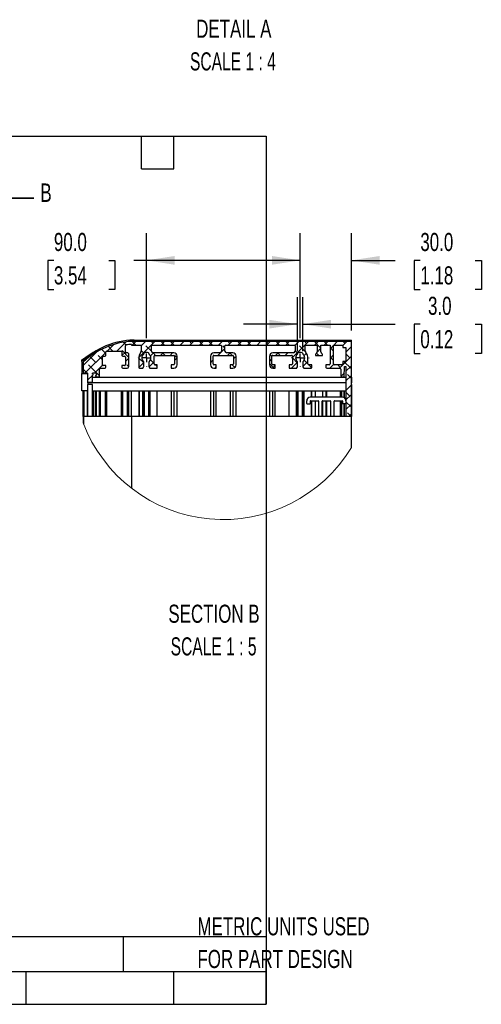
# Model space of a CAD drawing. Header units: millimetres. Extents: x 32 to 2713, y 32 to 2054.
# Tile 3 of 10: x 1077 to 1617, y 32 to 1184. Entities that reach past the tile are written whole.
import ezdxf

# ---------------------------------------------------------------- set-up
doc = ezdxf.new("R2010")
doc.units = ezdxf.units.MM
doc.header["$LTSCALE"] = 10
doc.linetypes.add('CENTERX2', pattern=[20.32, 12.7, -2.54, 2.54, -2.54])
doc.layers.add('CENTER', color=40, linetype='CENTERX2')
doc.layers.add('DIMENSIONS', color=140, linetype='Continuous', lineweight=25)
doc.layers.add('TEXT', color=140, linetype='Continuous', lineweight=25)
doc.styles.add('SLDTEXTSTYLE0', font='TXT', dxfattribs={"width": 0.7})
doc.styles.add('SLDTEXTSTYLE2', font='TXT', dxfattribs={"width": 0.645455})
doc.dimstyles.new('SLDDIMSTYLE7', dxfattribs={"dimtxt": 21.580078, "dimasz": 33.02, "dimexe": 0, "dimexo": 0.0625, "dimgap": 5.39502, "dimtad": 0, "dimtih": 1, "dimtoh": 1, "dimlfac": 0.5, "dimrnd": 1e-09, "dimzin": 4, "dimdsep": 46, "dimtxsty": 'SLDTEXTSTYLE0', "dimsah": 1, "dimcen": 0.09, "dimadec": 0, "dimazin": 1, "dimtfac": 1, "dimtmove": 0, "dimatfit": 0, "dimfxl": 0, "dimfrac": 2, "dimtolj": 1, "dimtzin": 12, "dimarcsym": 0})
doc.dimstyles.new('SLDDIMSTYLE8', dxfattribs={"dimtxt": 21.580078, "dimasz": 33.02, "dimexe": 0, "dimexo": 0.0625, "dimgap": 5.39502, "dimtad": 0, "dimtih": 1, "dimtoh": 1, "dimlfac": 0.5, "dimrnd": 1e-09, "dimzin": 4, "dimdsep": 46, "dimtxsty": 'SLDTEXTSTYLE0', "dimsah": 1, "dimcen": 0.09, "dimadec": 0, "dimazin": 1, "dimtfac": 1, "dimtofl": 0, "dimtmove": 0, "dimatfit": 3, "dimfxl": 0, "dimfrac": 2, "dimtolj": 1, "dimtzin": 12, "dimarcsym": 0})

# ---------------------------------------------------------------- blocks, each defined once
blk = doc.blocks.new('SW_HATCH_0')
at = {"color": 0, "linetype": 'Continuous', "lineweight": 18}
for p, q in [((34.3, 11.8), (23.5, 1)), ((45.7, 8), (41.2, 12.5)), ((46.2, 12.5), (41.7, 8)), ((68.6, 12.5), (49.1, -7)), ((57.4, 12.5), (52.1, 7.2)), ((66.1, 10), (63.7, 12.5)), ((79.4, 8), (74.9, 12.5)), ((79.9, 12.5), (75.4, 8)), ((90.6, 8), (86.1, 12.5)), ((91.1, 12.5), (86.6, 8)), ((102.3, 12.5), (97.8, 8)), ((111, 10), (108.6, 12.5)), ((113.5, 12.5), (109, 8)), ((124.3, 8), (119.8, 12.5)), ((124.8, 12.5), (120.3, 8)), ((135.5, 8), (131, 12.5)), ((136, 12.5), (131.5, 8)), ((147.2, 12.5), (142.7, 8)), ((155.9, 10), (153.5, 12.5)), ((158.4, 12.5), (153.9, 8)), ((169.2, 8), (164.7, 12.5)), ((169.7, 12.5), (165.2, 8)), ((180.4, 8), (175.9, 12.5)), ((180.9, 12.5), (176.4, 8)), ((192.1, 12.5), (187.6, 8)), ((200.8, 10), (198.4, 12.5)), ((203.3, 12.5), (198.8, 8)), ((214.1, 8), (209.6, 12.5)), ((214.6, 12.5), (210.1, 8)), ((225.3, 8), (220.8, 12.5)), ((225.8, 12.5), (221.3, 8)), ((248.2, 12.5), (229.1, -6.6)), ((237, 12.5), (232, 7.5)), ((245.7, 10), (243.3, 12.5)), ((262.1, 4.9), (254.5, 12.5)), ((259.5, 12.5), (255, 8)), ((270.2, 8), (265.7, 12.5)), ((270.7, 12.5), (266.2, 8)), ((281.9, 12.5), (277.4, 8)), ((293.1, 12.5), (288.1, 7.5)), ((290.6, 10), (288.2, 12.5)), ((0, 0), (-15.9, -15.9)), ((10, -1.2), (5.7, 3.1)), ((20.1, 8.8), (12.2, 1)), ((19, 1), (13.5, 6.6)), ((37.6, -6.3), (29.7, 1.6)), ((34.2, 8.3), (31.1, 11.4)), ((54.9, -1.2), (52.1, 1.6)), ((64.1, 0.8), (57.7, 7.2)), ((150.1, 4.2), (145.7, -0.2)), ((150.1, 4.6), (147.5, 7.2)), ((234.5, -1.2), (232.1, 1.2)), ((244.3, 0.2), (237.3, 7.2)), ((262.1, 3.9), (258.1, -0.1)), ((277.1, 7.7), (273.1, 3.7)), ((277.1, 1.1), (273.1, 5.1)), ((297.7, 5.9), (291.7, -0.1)), ((10.8, -0.5), (-13.3, -24.5)), ((-1.2, -12.4), (-8.1, -5.5)), ((6.8, -9.2), (1.6, -4)), ((33.6, -0.1), (29.6, -4.1)), ((37.6, -7.3), (33.6, -11.3)), ((55.1, -12.6), (49.1, -6.7)), ((67.1, -11.4), (61.3, -17.3)), ((66.4, -1), (62.8, -4.5)), ((67.1, -13.4), (63.3, -9.6)), ((68.9, -4), (65.9, -1)), ((77.6, -1), (74.6, -4)), ((80.2, -4), (77.2, -1)), ((88.8, -1), (85.8, -4)), ((94.1, -6.9), (91.1, -9.9)), ((94.1, -6.7), (91.4, -4)), ((136.1, -9.8), (133.1, -12.8)), ((136.5, -4.2), (136.3, -4)), ((145.4, -0.6), (141.9, -4)), ((144.7, -1.2), (144.5, -1)), ((156.2, -1), (153.2, -4)), ((158.7, -4), (155.7, -1)), ((163.1, -5.2), (160.1, -8.2)), ((161.6, -6.8), (160.1, -5.4)), ((205.1, -8.2), (202.1, -11.2)), ((205.1, -5.5), (202.7, -3)), ((212.3, -1), (209.3, -4)), ((214.9, -4), (211.9, -1)), ((223.5, -1), (220.5, -4)), ((235.1, -13), (229.1, -7)), ((247.1, -11.1), (241.2, -17)), ((245.4, -1.6), (242.7, -4.3)), ((247.1, -13.8), (242.9, -9.6)), ((259.8, -4), (257.3, -1.6)), ((277.1, -3.5), (273.1, -7.5)), ((277.1, -10.1), (273.1, -6.1)), ((297.7, -5.3), (284.1, -19)), ((297.7, -19.5), (289.4, -11.2)), ((296.3, -6.8), (291.7, -2.3)), ((-12.4, -23.7), (-15.8, -20.3)), ((3.3, -28.1), (-9.6, -15.2)), ((6.9, -15.5), (-2, -24.5)), ((37.5, -17.5), (35.3, -15.2)), ((55.1, -12.2), (49.2, -18.2)), ((70.9, -17.2), (68.7, -15)), ((70.9, -18.9), (70.8, -19)), ((133.5, -12.4), (133.1, -12.1)), ((139.9, -17.2), (138.2, -19)), ((161.6, -18.1), (158.5, -15)), ((162.6, -17), (161.2, -18.4)), ((207.4, -19), (202.1, -13.7)), ((208.9, -15.6), (205.6, -19)), ((235.1, -11.8), (228, -19)), ((251.8, -18.5), (248.3, -15)), ((251.9, -17.5), (250.4, -19)), ((277.3, -14.6), (272.9, -19)), ((285, -18), (282, -15)), ((297.7, -16.6), (291.7, -22.6)), ((-4.7, -27.2), (-10.8, -33.2)), ((289.9, -24.5), (285.9, -28.4)), ((297.7, -27.8), (291.7, -33.8)), ((297.7, -30.8), (293.5, -26.5)), ((297.7, -39), (291.7, -45)), ((296.3, -51.7), (291.7, -47.2)), ((297.7, -50.2), (291.7, -56.2)), ((297.7, -64.4), (291.7, -58.4)), ((297.7, -61.5), (291.7, -67.5)), ((297.7, -75.6), (293.5, -71.4)), ((297.7, -72.7), (294.9, -75.6))]:
    blk.add_line(p, q, dxfattribs=at)
blk = doc.blocks.new('_D_23')
at = {"layer": 'DIMENSIONS'}
for p, q in [((1402, 796.1), (1402, 859.5)), ((1408, 796.1), (1408, 859.5)), ((1402, 827.8), (1338.5, 827.8)), ((1408, 827.8), (1516.3, 827.8)), ((1545.6, 827.8), (1538.3, 827.8)), ((1538.3, 827.8), (1538.3, 793.5)), ((1609.7, 827.8), (1617, 827.8)), ((1617, 827.8), (1617, 793.5)), ((1538.3, 793.5), (1545.6, 793.5)), ((1617, 793.5), (1609.7, 793.5))]:
    blk.add_line(p, q, dxfattribs=at)
for points in [[(1402, 827.8), (1369, 832.9), (1369, 822.7)], [(1408, 827.8), (1441, 822.7), (1441, 832.9)]]:
    blk.add_solid(points, dxfattribs=at)
at = {"layer": 'DIMENSIONS', "char_height": 21.17, "attachment_point": 1, "style": 'SLDTEXTSTYLE0'}
for s, insert in [('3.0', (1554.6, 859.9)), ('0.12', (1545.6, 820.8))]:
    blk.add_mtext(s, dxfattribs=dict(at, insert=insert))
blk = doc.blocks.new('_D_24')
at = {"layer": 'DIMENSIONS'}
for p, q in [((1405, 811.4), (1405, 934.2)), ((1465, 820.5), (1465, 934.2)), ((1405, 902.5), (1341.5, 902.5)), ((1465, 902.5), (1516.3, 902.5)), ((1545.6, 902.5), (1538.3, 902.5)), ((1538.3, 902.5), (1538.3, 868.2)), ((1609.7, 902.5), (1617, 902.5)), ((1617, 902.5), (1617, 868.2)), ((1538.3, 868.2), (1545.6, 868.2)), ((1617, 868.2), (1609.7, 868.2))]:
    blk.add_line(p, q, dxfattribs=at)
for points in [[(1405, 902.5), (1372, 907.6), (1372, 897.4)], [(1465, 902.5), (1498, 897.4), (1498, 907.6)]]:
    blk.add_solid(points, dxfattribs=at)
at = {"layer": 'DIMENSIONS', "char_height": 21.17, "attachment_point": 1, "style": 'SLDTEXTSTYLE0'}
for s, insert in [('30.0', (1545.6, 934.6)), ('1.18', (1545.6, 895.5))]:
    blk.add_mtext(s, dxfattribs=dict(at, insert=insert))
blk = doc.blocks.new('_D_25')
at = {"layer": 'DIMENSIONS'}
for p, q in [((1225, 811.4), (1225, 934.2)), ((1405, 811.4), (1405, 934.2)), ((1116.8, 902.5), (1109.6, 902.5)), ((1109.6, 902.5), (1109.6, 868.2)), ((1181, 902.5), (1188.2, 902.5)), ((1188.2, 902.5), (1188.2, 868.2)), ((1225, 902.5), (1210.2, 902.5)), ((1405, 902.5), (1225, 902.5)), ((1109.6, 868.2), (1116.8, 868.2)), ((1188.2, 868.2), (1181, 868.2))]:
    blk.add_line(p, q, dxfattribs=at)
for points in [[(1225, 902.5), (1258, 897.4), (1258, 907.6)], [(1405, 902.5), (1372, 907.6), (1372, 897.4)]]:
    blk.add_solid(points, dxfattribs=at)
at = {"layer": 'DIMENSIONS', "char_height": 21.17, "attachment_point": 1, "style": 'SLDTEXTSTYLE0'}
for s, insert in [('90.0', (1116.8, 934.6)), ('3.54', (1116.8, 895.5))]:
    blk.add_mtext(s, dxfattribs=dict(at, insert=insert))
blk = doc.blocks.new('SW_CENTERMARKSYMBOL_16')
at = {"layer": 'CENTER', "color": 0}
for p, q in [((-10.2, 0), (-10.4, 0)), ((0, 0), (-5.1, 0)), ((0, 10.2), (0, 10.4)), ((0, 0), (0, 5.1)), ((0, 0), (0, -5.1)), ((0, 0), (5.1, 0)), ((10.2, 0), (10.4, 0)), ((0, -10.2), (0, -10.4))]:
    blk.add_line(p, q, dxfattribs=at)
blk = doc.blocks.new('SW_CENTERMARKSYMBOL_17')
at = {"layer": 'CENTER', "color": 0}
for p, q in [((-10.2, 0), (-10.4, 0)), ((0, 0), (-5.1, 0)), ((0, 10.2), (0, 10.4)), ((0, 0), (0, 5.1)), ((0, 0), (0, -5.1)), ((0, 0), (5.1, 0)), ((10.2, 0), (10.4, 0)), ((0, -10.2), (0, -10.4))]:
    blk.add_line(p, q, dxfattribs=at)

msp = doc.modelspace()

# ---------------------------------------------------------------- linework, layer by layer
at = {"color": 7, "linetype": 'Continuous', "lineweight": 35}
msp.add_line((1093.341, 975.359), (966.341, 975.359), dxfattribs=at)
for p, q in [((1207.554, 807.795), (1207.554, 807.7)), ((1207.554, 807.795), (1465.003, 807.795)), ((1210.004, 809.26), (1464.951, 809.26)), ((1464.951, 807.795), (1464.951, 809.26)), ((1465.003, 804.295), (1465.003, 807.795)), ((1177.639, 791.294), (1177.639, 795.294)), ((1178.639, 796.294), (1195.439, 796.294)), ((1196.439, 795.294), (1196.439, 791.294)), ((1200.439, 795.294), (1200.439, 802.609)), ((1207.554, 804.195), (1207.554, 803.295)), ((1207.554, 803.295), (1219.004, 803.295)), ((1219.004, 803.295), (1219.004, 796.669)), ((1231.004, 796.294), (1231.004, 802.295)), ((1232.004, 803.295), (1312.004, 803.295)), ((1313.004, 802.295), (1313.004, 796.294)), ((1317.004, 796.294), (1317.004, 802.295)), ((1318.004, 803.295), (1398.004, 803.295)), ((1399.004, 802.295), (1399.004, 796.294)), ((1411.004, 803.295), (1425.003, 803.295)), ((1411.004, 796.669), (1411.004, 803.295)), ((1425.003, 803.295), (1425.003, 795.294)), ((1429.003, 803.295), (1440.003, 803.295)), ((1429.003, 795.294), (1429.003, 803.295)), ((1440.003, 803.295), (1440.003, 781.294)), ((1444.003, 803.295), (1455.003, 803.295)), ((1444.003, 781.294), (1444.003, 803.295)), ((1455.003, 803.295), (1455.003, 800.495)), ((1455.003, 800.495), (1458.614, 800.495)), ((1458.614, 800.495), (1458.614, 784.095)), ((1464.614, 804.295), (1465.003, 804.295)), ((1464.614, 804.295), (1464.614, 719.719)), ((1464.951, 765.67), (1464.951, 804.295)), ((1149.519, 783.947), (1149.551, 770.237)), ((1173.639, 780.294), (1173.639, 789.294)), ((1174.639, 790.294), (1176.639, 790.294)), ((1197.439, 790.294), (1199.439, 790.294)), ((1200.439, 789.294), (1200.439, 780.294)), ((1202.474, 794.294), (1201.439, 794.294)), ((1204.474, 778.26), (1204.474, 792.294)), ((1216.004, 788.307), (1216.004, 777.294)), ((1218.253, 794.336), (1217.692, 793.555)), ((1222.004, 793.174), (1222.004, 793.43)), ((1228.004, 793.43), (1228.004, 793.174)), ((1257.004, 794.294), (1233.004, 794.294)), ((1234.004, 781.283), (1234.004, 790.306)), ((1235.004, 791.294), (1257.004, 791.294)), ((1258.004, 790.294), (1258.004, 781.294)), ((1261.004, 780.294), (1261.004, 790.294)), ((1300.003, 790.294), (1300.003, 780.294)), ((1303.004, 781.294), (1303.004, 790.294)), ((1311.004, 794.294), (1304.003, 794.294)), ((1304.003, 791.294), (1326.004, 791.294)), ((1326.004, 794.294), (1319.004, 794.294)), ((1327.004, 790.294), (1327.004, 781.294)), ((1330.004, 780.294), (1330.004, 790.294)), ((1369.003, 790.294), (1369.003, 780.294)), ((1372.003, 781.294), (1372.003, 790.294)), ((1397.004, 794.294), (1373.004, 794.294)), ((1373.004, 791.294), (1395.004, 791.294)), ((1396.004, 790.306), (1396.004, 781.283)), ((1402.004, 793.174), (1402.004, 793.43)), ((1408.004, 793.43), (1408.004, 793.174)), ((1412.315, 793.555), (1411.754, 794.336)), ((1414.004, 781.294), (1414.004, 788.307)), ((1423.003, 792.466), (1423.003, 791.294)), ((1423.003, 791.294), (1431.003, 791.294)), ((1431.003, 791.294), (1431.003, 792.466)), ((1455.003, 784.095), (1455.003, 781.294)), ((1458.614, 784.095), (1455.003, 784.095)), ((1150.925, 782.168), (1151.106, 771.777)), ((1170.139, 766.295), (1170.139, 775.295)), ((1171.139, 776.295), (1176.639, 776.295)), ((1177.639, 779.294), (1174.639, 779.294)), ((1177.639, 777.295), (1177.639, 779.294)), ((1196.439, 779.294), (1196.439, 777.294)), ((1199.439, 779.294), (1196.439, 779.294)), ((1197.439, 776.294), (1202.474, 776.294)), ((1217.004, 776.294), (1220.386, 776.294)), ((1221.28, 776.847), (1221.792, 777.872)), ((1222.004, 778.767), (1222.004, 783.439)), ((1228.004, 783.439), (1228.004, 778.767)), ((1228.215, 777.872), (1228.727, 776.847)), ((1229.622, 776.294), (1237.804, 776.294)), ((1237.804, 780.294), (1235.004, 780.294)), ((1237.804, 776.294), (1237.804, 780.294)), ((1254.203, 780.294), (1254.203, 776.294)), ((1257.004, 780.294), (1254.203, 780.294)), ((1254.203, 776.294), (1257.004, 776.294)), ((1306.804, 780.294), (1304.003, 780.294)), ((1304.003, 776.294), (1306.804, 776.294)), ((1306.804, 776.294), (1306.804, 780.294)), ((1323.204, 780.294), (1323.204, 776.294)), ((1326.004, 780.294), (1323.204, 780.294)), ((1323.204, 776.294), (1326.004, 776.294)), ((1375.804, 780.294), (1373.004, 780.294)), ((1373.004, 776.294), (1375.804, 776.294)), ((1375.804, 776.294), (1375.804, 780.294)), ((1392.204, 780.294), (1392.204, 776.294)), ((1395.004, 780.294), (1392.204, 780.294)), ((1392.204, 776.294), (1400.386, 776.294)), ((1401.28, 776.847), (1401.792, 777.872)), ((1402.004, 778.767), (1402.004, 783.439)), ((1408.004, 783.439), (1408.004, 778.767)), ((1408.215, 777.872), (1408.727, 776.847)), ((1409.622, 776.294), (1417.803, 776.294)), ((1418.803, 780.294), (1415.004, 780.294)), ((1418.803, 777.294), (1418.803, 780.294)), ((1435.203, 780.294), (1435.203, 777.294)), ((1439.003, 780.294), (1435.203, 780.294)), ((1436.203, 776.294), (1451.646, 776.294)), ((1454.003, 780.294), (1445.003, 780.294)), ((1452.646, 775.294), (1452.646, 767.295)), ((1456.646, 766.295), (1456.855, 778.295)), ((1456.855, 778.295), (1458.614, 778.295)), ((1458.614, 778.295), (1458.614, 719.719)), ((1149.551, 770.237), (1156.075, 770.237)), ((1152.106, 770.795), (1155.575, 770.795)), ((1156.075, 770.295), (1156.075, 760.295)), ((1162.139, 769.415), (1162.139, 770.295)), ((1162.139, 760.295), (1162.139, 768.025)), ((1162.139, 765.67), (1458.614, 765.67)), ((1162.214, 768.23), (1162.664, 768.766)), ((1162.51, 769.095), (1162.459, 769.095)), ((1162.639, 770.795), (1165.639, 770.795)), ((1165.615, 767.166), (1166.196, 766.473)), ((1165.819, 767.495), (1165.768, 767.495)), ((1166.139, 770.295), (1166.139, 767.815)), ((1166.579, 766.295), (1170.139, 766.295)), ((1453.646, 766.295), (1456.646, 766.295)), ((1464.614, 765.67), (1464.951, 765.67)), ((1464.951, 765.67), (1464.951, 759.26)), ((1156.075, 749.76), (1149.52, 749.76)), ((1150.925, 719.719), (1150.925, 749.76)), ((1151.106, 749.76), (1151.106, 719.719)), ((1152.106, 719.719), (1152.106, 749.76)), ((1155.575, 749.76), (1155.575, 719.719)), ((1156.075, 757.237), (1156.075, 719.719)), ((1156.575, 757.237), (1156.075, 757.237)), ((1156.439, 759.26), (1156.429, 759.816)), ((1458.614, 759.26), (1156.439, 759.26)), ((1156.439, 759.26), (1156.474, 757.237)), ((1156.575, 759.795), (1161.639, 759.795)), ((1161.639, 757.237), (1156.575, 757.237)), ((1156.575, 719.719), (1156.575, 757.237)), ((1162.139, 757.237), (1161.639, 757.237)), ((1161.639, 757.237), (1161.639, 719.719)), ((1162.139, 719.719), (1162.139, 757.237)), ((1162.139, 749.76), (1458.614, 749.76)), ((1162.214, 749.76), (1162.214, 719.719)), ((1162.664, 749.76), (1162.664, 719.719)), ((1162.71, 719.719), (1162.71, 749.76)), ((1165.568, 749.76), (1165.568, 719.719)), ((1165.615, 719.719), (1165.615, 749.76)), ((1166.196, 749.76), (1166.196, 719.719)), ((1166.579, 719.719), (1166.579, 749.76)), ((1170.139, 719.719), (1170.139, 749.76)), ((1171.139, 719.719), (1171.139, 749.76)), ((1176.639, 749.76), (1176.639, 719.719)), ((1177.639, 719.719), (1177.639, 749.76)), ((1178.639, 719.719), (1178.639, 749.76)), ((1195.439, 749.76), (1195.439, 719.719)), ((1196.439, 749.76), (1196.439, 719.719)), ((1197.439, 719.719), (1197.439, 749.76)), ((1202.474, 749.76), (1202.474, 719.719)), ((1204.474, 719.719), (1204.474, 749.76)), ((1207.554, 719.719), (1207.554, 749.76)), ((1216.004, 749.76), (1216.004, 719.719)), ((1217.004, 719.719), (1217.004, 749.76)), ((1220.386, 749.76), (1220.386, 719.719)), ((1221.28, 719.719), (1221.28, 749.76)), ((1221.792, 749.76), (1221.792, 719.719)), ((1222.004, 719.719), (1222.004, 749.76)), ((1222.64, 719.719), (1222.64, 749.76)), ((1227.367, 749.76), (1227.367, 719.719)), ((1228.004, 749.76), (1228.004, 719.719)), ((1228.215, 719.719), (1228.215, 749.76)), ((1228.727, 749.76), (1228.727, 719.719)), ((1229.622, 719.719), (1229.622, 749.76)), ((1237.804, 719.719), (1237.804, 749.76)), ((1254.203, 749.76), (1254.203, 719.719)), ((1257.004, 749.76), (1257.004, 719.719)), ((1261.004, 719.719), (1261.004, 749.76)), ((1300.003, 749.76), (1300.003, 719.719)), ((1304.003, 719.719), (1304.003, 749.76)), ((1306.804, 719.719), (1306.804, 749.76)), ((1323.204, 749.76), (1323.204, 719.719)), ((1326.004, 749.76), (1326.004, 719.719)), ((1330.004, 719.719), (1330.004, 749.76)), ((1369.003, 749.76), (1369.003, 719.719)), ((1373.004, 719.719), (1373.004, 749.76)), ((1375.804, 719.719), (1375.804, 749.76)), ((1392.204, 719.719), (1392.204, 749.76)), ((1400.386, 749.76), (1400.386, 719.719)), ((1401.28, 719.719), (1401.28, 749.76)), ((1401.792, 749.76), (1401.792, 719.719)), ((1402.004, 719.719), (1402.004, 749.76)), ((1402.64, 719.719), (1402.64, 749.76)), ((1407.367, 749.76), (1407.367, 719.719)), ((1408.004, 749.76), (1408.004, 719.719)), ((1408.215, 719.719), (1408.215, 749.76)), ((1408.727, 749.76), (1408.727, 719.719)), ((1409.622, 719.719), (1409.622, 749.76)), ((1417.803, 749.76), (1417.803, 742.237)), ((1418.803, 742.237), (1418.803, 749.76)), ((1423.003, 742.237), (1423.003, 749.76)), ((1431.003, 749.76), (1431.003, 742.237)), ((1435.203, 749.76), (1435.203, 742.237)), ((1436.203, 742.237), (1436.203, 749.76)), ((1451.646, 749.76), (1451.646, 742.237)), ((1452.646, 749.76), (1452.646, 742.237)), ((1453.646, 742.237), (1453.646, 749.76)), ((1456.646, 741.682), (1456.646, 749.76)), ((1456.855, 741.55), (1456.855, 749.76)), ((1464.951, 759.26), (1464.614, 759.26)), ((1464.614, 749.76), (1464.951, 749.76)), ((1464.951, 749.76), (1464.951, 759.26)), ((1465.003, 757.237), (1464.951, 757.237)), ((1465.003, 757.237), (1465.003, 719.719)), ((1412.614, 734.837), (1412.614, 738.237)), ((1454.614, 742.237), (1416.614, 742.237)), ((1416.614, 737.837), (1416.614, 734.437)), ((1417.014, 738.237), (1426.214, 738.237)), ((1417.803, 738.237), (1417.803, 719.719)), ((1418.803, 719.719), (1418.803, 738.237)), ((1423.003, 719.719), (1423.003, 738.237)), ((1426.614, 737.837), (1426.614, 719.719)), ((1430.614, 719.719), (1430.614, 737.837)), ((1431.003, 738.237), (1431.003, 719.719)), ((1431.014, 738.237), (1440.214, 738.237)), ((1435.203, 738.237), (1435.203, 719.719)), ((1436.203, 719.719), (1436.203, 738.237)), ((1440.614, 737.837), (1440.614, 719.719)), ((1444.614, 719.719), (1444.614, 737.837)), ((1445.014, 738.237), (1454.214, 738.237)), ((1451.646, 738.237), (1451.646, 719.719)), ((1452.646, 738.237), (1452.646, 719.719)), ((1453.646, 719.719), (1453.646, 738.237)), ((1454.614, 737.837), (1454.614, 734.437)), ((1413.014, 734.437), (1416.614, 734.437)), ((1458.214, 734.437), (1454.614, 734.437)), ((1456.646, 719.719), (1456.646, 734.437)), ((1456.855, 719.719), (1456.855, 734.437)), ((1150.925, 719.719), (1150.925, 712.456)), ((1151.549, 719.719), (1150.925, 719.719)), ((1151.549, 719.719), (1151.549, 710.831)), ((1207.554, 719.719), (1151.549, 719.719)), ((1207.554, 719.719), (1207.554, 635.848)), ((1465.003, 719.719), (1207.554, 719.719)), ((1465.003, 683.556), (1465.003, 719.719))]:
    msp.add_line(p, q)
at = {"flags": 128}
for points in [[(1210.042, 808.857), (1210.036, 809.474), (1210.021, 809.721), (1210.004, 809.26)], [(1166.437, 796.778), (1157.885, 791.698), (1149.243, 785.173)], [(1149.519, 783.947), (1149.532, 785.156), (1149.547, 785.502), (1149.552, 785.342)], [(1149.52, 749.76), (1149.577, 759.999), (1149.634, 770.237)]]:
    msp.add_lwpolyline(points, dxfattribs=at)
for centre, radius, start, end in [((1212.162, 719.184), 90.103, 91.37289, 134.046533), ((1212.163, 719.719), 88.102, 92.998777, 133.472318), ((1178.639, 795.294), 1, 90.000667, 179.998479), ((1195.439, 795.294), 1, 0.000793, 90.000061), ((1201.444, 802.625), 1.005, 97.369492, 180.905787), ((1201.439, 795.294), 1, 180.005437, 270.002248), ((1212.169, 719.648), 84.673, 93.124704, 97.365257), ((1215.004, 796.669), 4, 324.327027, 0.000981), ((1232.004, 802.295), 1, 89.999939, 179.999207), ((1233.004, 796.294), 2, 180.001157, 269.999483), ((1311.004, 796.294), 2, 270.0004, 359.998866), ((1312.004, 802.295), 1, 0.001111, 89.999636), ((1318.004, 802.295), 1, 90.00039, 179.998872), ((1319.004, 796.294), 2, 180.00113, 269.999607), ((1397.004, 796.294), 2, 270.000517, 359.998843), ((1398.004, 802.295), 1, 0.000793, 90.000061), ((1415.003, 796.669), 4, 179.999019, 215.672973), ((1423.003, 795.294), 2, 289.471498, 0.000701), ((1431.003, 795.294), 2, 179.999847, 250.527954), ((1174.639, 789.294), 1, 90.000667, 179.998479), ((1176.639, 791.294), 1, 270.000667, 359.998479), ((1197.439, 791.294), 1, 180.001521, 269.999333), ((1199.439, 789.294), 1, 0.000793, 90.000061), ((1202.474, 792.294), 2, 359.999449, 89.999697), ((1225.004, 788.306), 9, 144.327743, 179.999834), ((1225.004, 788.307), 5.3, 129.414042, 230.585958), ((1221.003, 793.174), 1, 309.416677, 359.998566), ((1221.003, 783.439), 1, 0.001434, 50.583323), ((1223.004, 793.43), 1, 111.322802, 179.998167), ((1225.004, 788.307), 6.5, 68.675134, 111.324866), ((1227.004, 793.43), 1, 0.001833, 68.677198), ((1229.004, 793.174), 1, 179.999714, 230.585043), ((1229.004, 783.439), 1, 129.414957, 180.000286), ((1225.004, 788.307), 5.3, 359.999084, 50.586704), ((1225.003, 788.307), 5.3, 309.414523, 359.999689), ((1235.003, 790.294), 1, 89.997595, 179.345921), ((1257.004, 790.294), 4, 0.000303, 89.99959), ((1257.004, 790.294), 1, 0.000793, 89.999848), ((1304.004, 790.294), 4, 90.000378, 179.999742), ((1304.003, 790.294), 1, 90.000372, 179.998934), ((1326.004, 790.294), 4, 0.00028, 89.9996), ((1326.004, 790.294), 1, 0.001157, 89.99959), ((1373.004, 790.294), 4, 90.00041, 179.999697), ((1373.004, 790.294), 1, 90.000303, 179.998843), ((1395.004, 790.294), 1, 0.65481, 90.001675), ((1405.004, 788.307), 5.3, 129.414212, 230.585788), ((1401.004, 793.174), 1, 309.414957, 0.000286), ((1401.004, 783.439), 1, 359.999714, 50.585043), ((1403.004, 793.43), 1, 111.322802, 179.998167), ((1405.004, 788.307), 6.5, 68.675134, 111.324866), ((1407.004, 793.43), 1, 0.001833, 68.677198), ((1409.004, 793.174), 1, 179.999714, 230.585043), ((1409.004, 783.439), 1, 129.414957, 180.000286), ((1405.004, 788.307), 5.3, 359.999084, 50.586704), ((1405.003, 788.307), 5.3, 309.414523, 359.999689), ((1405.003, 788.306), 9, 0.000454, 35.671969), ((1424.003, 792.466), 1, 109.46876, 180.000326), ((1430.003, 792.466), 1, 0.000647, 70.530871), ((1152.925, 782.203), 2, 133.475447, 180.997326), ((1171.139, 775.295), 1, 90.000667, 179.998479), ((1174.639, 780.294), 1, 179.998106, 269.999333), ((1176.639, 777.295), 1, 270.000667, 359.998479), ((1197.439, 777.294), 1, 180.001521, 269.999333), ((1199.439, 780.294), 1, 269.999939, 0.002622), ((1202.474, 778.294), 2, 270.000863, 358.999348), ((1217.004, 777.294), 1, 180.000793, 270.000061), ((1220.386, 777.294), 1, 269.993088, 333.440656), ((1220.003, 778.767), 2, 333.436509, 359.998881), ((1230.004, 778.767), 2, 180.001119, 206.563491), ((1229.621, 777.294), 1, 206.560134, 270.006122), ((1235.003, 781.294), 1, 180.654079, 270.002405), ((1257.004, 781.294), 1, 270.000152, 359.999207), ((1257.004, 780.294), 4, 270.00041, 359.999697), ((1304.004, 780.294), 4, 180.000258, 269.999622), ((1304.003, 781.294), 1, 180.001066, 269.999628), ((1326.004, 781.294), 1, 270.00041, 359.998843), ((1326.004, 780.294), 4, 270.0004, 359.99972), ((1373.004, 780.294), 4, 180.000303, 269.99959), ((1373.004, 781.294), 1, 180.001157, 269.999697), ((1395.004, 781.294), 1, 269.998325, 359.34519), ((1400.386, 777.294), 1, 269.993088, 333.440656), ((1400.003, 778.767), 2, 333.436509, 359.998881), ((1410.004, 778.767), 2, 180.001119, 206.563491), ((1409.621, 777.294), 1, 206.559344, 270.006912), ((1415.004, 781.294), 1, 180.000793, 270.000061), ((1417.803, 777.294), 1, 269.999939, 359.999207), ((1436.203, 777.294), 1, 180.000793, 270.000061), ((1439.003, 781.294), 1, 269.999939, 359.999207), ((1445.003, 781.294), 1, 180.001521, 269.999333), ((1451.646, 775.294), 1, 0.001521, 89.999333), ((1454.003, 781.294), 1, 270.000667, 359.998479), ((1152.106, 771.795), 1, 180.998162, 270.000103), ((1155.575, 770.295), 0.5, 0.004937, 90.000186), ((1162.639, 770.295), 0.5, 89.998606, 179.997979), ((1162.459, 769.414), 0.32, 179.984745, 270.009919), ((1162.459, 768.025), 0.32, 139.985149, 180.005974), ((1162.51, 768.895), 0.2, 0.012725, 89.991544), ((1162.511, 768.895), 0.2, 319.984904, 0.019027), ((1165.768, 767.295), 0.2, 89.996241, 220.000136), ((1165.639, 770.295), 0.5, 0.004937, 89.998479), ((1165.819, 767.815), 0.32, 270.010185, 359.992483), ((1166.579, 766.795), 0.5, 220.010155, 269.997066), ((1453.646, 767.295), 1, 180.001521, 269.999333), ((1156.575, 760.295), 0.5, 179.998106, 269.998479), ((1161.639, 760.295), 0.5, 269.999814, 0.001894), ((1416.614, 738.237), 4, 90.00041, 179.999697), ((1417.014, 737.837), 0.4, 89.9925, 180.008567), ((1426.214, 737.837), 0.4, 359.991433, 90.0075), ((1431.014, 737.837), 0.4, 89.990679, 180.010388), ((1440.214, 737.837), 0.4, 359.991433, 90.0075), ((1445.014, 737.837), 0.4, 89.991746, 180.010389), ((1454.214, 737.837), 0.4, 359.989611, 90.008254), ((1454.614, 738.237), 4, 0.000303, 89.999697), ((1413.014, 734.837), 0.4, 179.991433, 270.008567), ((1458.214, 734.837), 0.4, 269.989612, 0.010388)]:
    msp.add_arc(centre, radius, start, end)
at = {"color": 7, "linetype": 'Continuous', "lineweight": 18}
msp.add_arc((1315.004, 774.509), 175.421, 200.716154, 328.769275, dxfattribs=at)
at = {"layer": 'TEXT'}
for p, q in [((31.75, 1047.75), (1365.25, 1047.75)), ((1219.2, 1009.65), (1219.2, 1047.75)), ((1257.3, 1009.65), (1257.3, 1047.75)), ((1365.25, 1047.75), (1365.25, 31.75)), ((1219.2, 1009.65), (1257.3, 1009.65)), ((1365.25, 110.631), (31.75, 110.631)), ((1197.877, 110.631), (1197.877, 69.85)), ((1365.25, 31.75), (1365.25, 82.55)), ((1365.25, 69.85), (31.75, 69.85)), ((1084.06, 69.85), (1084.06, 31.75)), ((1256.744, 69.85), (1256.744, 31.75)), ((31.75, 31.75), (1365.25, 31.75))]:
    msp.add_line(p, q, dxfattribs=at)

# ---------------------------------------------------------------- block references
at = {"color": 140, "linetype": 'Continuous', "lineweight": 18}
msp.add_blockref('SW_HATCH_0', (1166.873, 795.288), dxfattribs=at)
at = {"layer": 'CENTER'}
for name, p in [('SW_CENTERMARKSYMBOL_17', (1225.004, 788.307)), ('SW_CENTERMARKSYMBOL_16', (1405.004, 788.307))]:
    msp.add_blockref(name, p, dxfattribs=at)

# ---------------------------------------------------------------- texts
at = {"color": 7, "linetype": 'Continuous', "insert": (1100.805, 992.495), "char_height": 21.58, "attachment_point": 1, "style": 'SLDTEXTSTYLE0'}
msp.add_mtext('B', dxfattribs=at)
at = {"layer": 'DIMENSIONS', "attachment_point": 2}
for s, insert, char_height, style in [('DETAIL A', (1327.347, 1184.19), 21.1667, 'SLDTEXTSTYLE0'), ('SCALE 1 : 4', (1326.276, 1145.967), 21.16667, 'SLDTEXTSTYLE2'), ('SECTION B', (1304.127, 499.479), 21.1667, 'SLDTEXTSTYLE0'), ('SCALE 1 : 5', (1303.656, 461.257), 21.16667, 'SLDTEXTSTYLE2')]:
    msp.add_mtext(s, dxfattribs=dict(at, insert=insert, char_height=char_height, style=style))
at = {"layer": 'TEXT', "attachment_point": 1, "style": 'SLDTEXTSTYLE0'}
for s, insert, char_height in [('TEKNOKOL ECO SERIES HMI ENCLOSURE, 20 X 24 X 6IN (HXWXD), SUSPENSION MOUNT, ALUMINUM, NATURAL', (79.657, 206.202), 18.52083), ('PART DIMENSIONS MAY DIFFER SLIGHTLY', (551.193, 133.64), 21.16667), ('METRIC UNITS USED', (1284.784, 133.64), 21.16667), ('FOR PART DESIGN', (1284.784, 95.418), 21.16667)]:
    msp.add_mtext(s, dxfattribs=dict(at, insert=insert, char_height=char_height))

# ---------------------------------------------------------------- dimensions: what is measured, and where the dimension line sits
at = {"layer": 'DIMENSIONS'}
for base, p1, p2, dimstyle, picture, middle in [((1225.004, 902.473), (1405.004, 798.687), (1225.004, 798.687), 'SLDDIMSTYLE8', '_D_25', (1148.895, 902.473)), ((1465.003, 902.473), (1405.004, 798.687), (1465.003, 807.795), 'SLDDIMSTYLE7', '_D_24', (1577.653, 902.473)), ((1408.004, 827.783), (1402.004, 783.439), (1408.004, 783.439), 'SLDDIMSTYLE7', '_D_23', (1577.653, 827.783))]:
    dim = msp.add_linear_dim(base=base, p1=p1, p2=p2, dimstyle=dimstyle, dxfattribs=at)
    dim.commit()
    dim.dimension.update_dxf_attribs({"geometry": picture, "text_midpoint": middle, "dimtype": 160})

doc.saveas('drawing.dxf')
